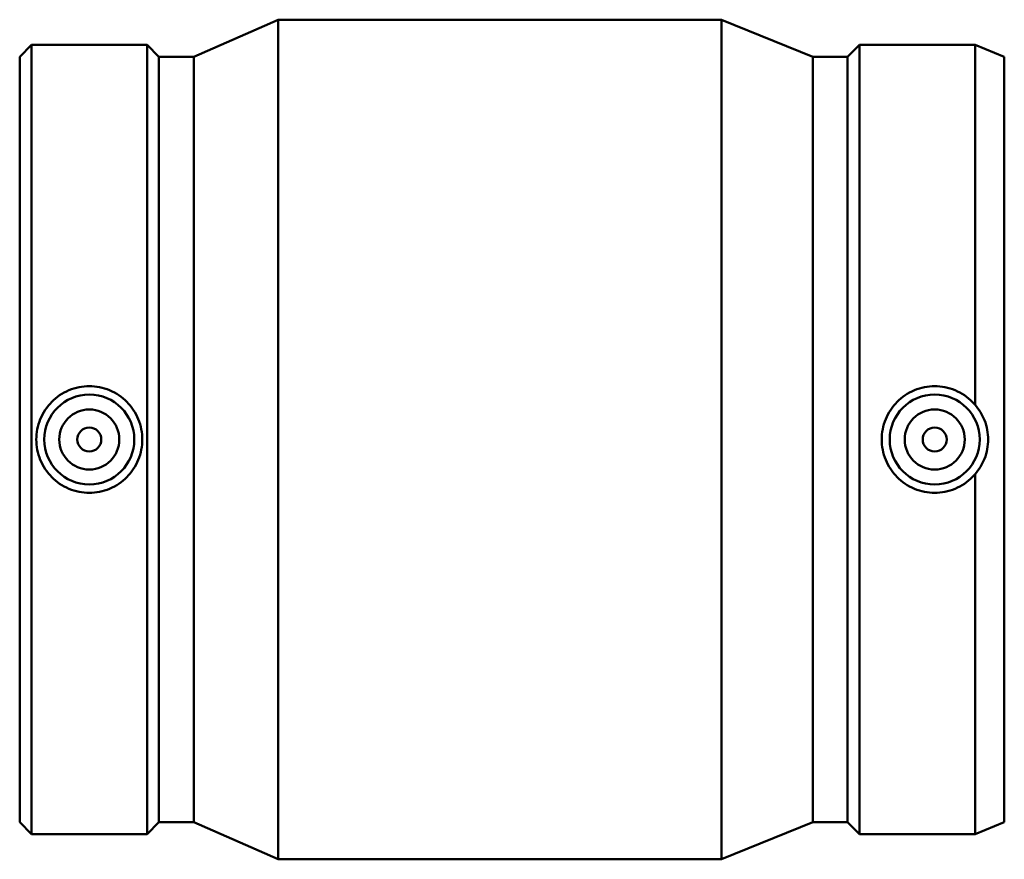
# Model space of a CAD drawing. Header units: inches. Extents: x -28 to 80, y -45 to 84.
# Tile 5 of 6: x 20.19 to 26.65, y 75.64 to 81.15. Entities that reach past the tile are written whole.
import ezdxf

# ---------------------------------------------------------------- set-up
doc = ezdxf.new("R2010")
doc.units = ezdxf.units.IN
doc.header["$MEASUREMENT"] = 0
doc.layers.add('Visible (ANSI)', color=7, linetype='Continuous', lineweight=50)

msp = doc.modelspace()

# ---------------------------------------------------------------- linework, layer by layer
at = {"layer": 'Visible (ANSI)'}
for p, q in [((21.3287, 80.9107), (21.8834, 81.1537)), ((21.8834, 75.6437), (21.8834, 81.1537)), ((21.8834, 81.1537), (24.7904, 81.1537)), ((24.7904, 75.6437), (24.7904, 81.1537)), ((25.3907, 80.9107), (24.7904, 81.1537)), ((20.1869, 80.9107), (20.2645, 80.9884)), ((20.2645, 75.809), (20.2645, 80.9884)), ((20.2645, 80.9884), (21.0227, 80.9884)), ((21.0227, 75.809), (21.0227, 80.9884)), ((21.1004, 80.9107), (21.0227, 80.9884)), ((25.6191, 80.9107), (25.6968, 80.9884)), ((25.6968, 75.809), (25.6968, 80.9884)), ((25.6968, 80.9884), (26.4549, 80.9884)), ((26.4549, 78.6255), (26.4549, 80.9884)), ((26.6469, 80.9107), (26.4549, 80.9884)), ((20.1869, 75.8867), (20.1869, 80.9107)), ((21.1004, 75.8867), (21.1004, 80.9107)), ((21.1004, 80.9107), (21.3287, 80.9107)), ((21.3287, 75.8867), (21.3287, 80.9107)), ((25.3907, 75.8867), (25.3907, 80.9107)), ((25.3907, 80.9107), (25.6191, 80.9107)), ((25.6191, 75.8867), (25.6191, 80.9107)), ((26.6469, 75.8867), (26.6469, 80.9107)), ((26.4549, 75.809), (26.4549, 78.1719)), ((20.1869, 75.8867), (20.2645, 75.809)), ((21.1004, 75.8867), (21.0227, 75.809)), ((21.1004, 75.8867), (21.3287, 75.8867)), ((21.3287, 75.8867), (21.8834, 75.6437)), ((25.3907, 75.8867), (24.7904, 75.6437)), ((25.3907, 75.8867), (25.6191, 75.8867)), ((25.6191, 75.8867), (25.6968, 75.809)), ((26.6469, 75.8867), (26.4549, 75.809)), ((20.2645, 75.809), (21.0227, 75.809)), ((25.6968, 75.809), (26.4549, 75.809)), ((21.8834, 75.6437), (24.7904, 75.6437))]:
    msp.add_line(p, q, dxfattribs=at)
for centre, radius in [((20.6436, 78.3987), 0.2953), ((26.1901, 78.3987), 0.2953), ((20.6436, 78.3987), 0.1969), ((26.1901, 78.3987), 0.1969), ((20.6436, 78.3987), 0.0787), ((26.1901, 78.3987), 0.0787)]:
    msp.add_circle(centre, radius, dxfattribs=at)
for points, knots in [([(20.6436, 78.7485), (20.6875, 78.7485), (20.7342, 78.7397), (20.8201, 78.7038), (20.8592, 78.6767), (20.9207, 78.6146), (20.9474, 78.5753), (20.9827, 78.4892), (20.9914, 78.4425), (20.9914, 78.3548), (20.9827, 78.3081), (20.9474, 78.2221), (20.9207, 78.1828), (20.8592, 78.1206), (20.8201, 78.0936), (20.7342, 78.0577), (20.6875, 78.0488), (20.5997, 78.0488), (20.553, 78.0577), (20.4671, 78.0936), (20.428, 78.1206), (20.3665, 78.1828), (20.3398, 78.2221), (20.3045, 78.3081), (20.2958, 78.3548), (20.2958, 78.4425), (20.3045, 78.4892), (20.3398, 78.5753), (20.3665, 78.6146), (20.428, 78.6767), (20.4671, 78.7038), (20.553, 78.7397), (20.5997, 78.7485), (20.6436, 78.7485)], [0, 0, 0, 0, 0.334431, 0.334431, 0.668863, 0.668863, 1.002831, 1.002831, 1.336799, 1.336799, 1.670766, 1.670766, 2.004734, 2.004734, 2.339166, 2.339166, 2.673597, 2.673597, 3.008029, 3.008029, 3.34246, 3.34246, 3.676428, 3.676428, 4.010396, 4.010396, 4.344363, 4.344363, 4.678331, 4.678331, 5.012763, 5.012763, 5.347194, 5.347194, 5.347194, 5.347194]), ([(26.4549, 78.1719), (26.449, 78.1648), (26.4428, 78.1581), (26.4057, 78.1206), (26.3666, 78.0936), (26.2807, 78.0577), (26.234, 78.0488), (26.1901, 78.0488), (26.1462, 78.0488), (26.0995, 78.0577), (26.0136, 78.0936), (25.9745, 78.1206), (25.913, 78.1828), (25.8863, 78.2221), (25.851, 78.3081), (25.8423, 78.3548), (25.8423, 78.4425), (25.851, 78.4892), (25.8863, 78.5753), (25.913, 78.6146), (25.9745, 78.6767), (26.0136, 78.7038), (26.0995, 78.7397), (26.1462, 78.7485), (26.234, 78.7485), (26.2807, 78.7397), (26.3666, 78.7038), (26.4057, 78.6767), (26.4428, 78.6392), (26.449, 78.6325), (26.4549, 78.6255)], [-0.737462, -0.737462, -0.737462, -0.737462, -0.668863, -0.668863, -0.334431, -0.334431, 0, 0, 0, 0.334431, 0.334431, 0.668863, 0.668863, 1.002831, 1.002831, 1.336799, 1.336799, 1.670766, 1.670766, 2.004734, 2.004734, 2.339166, 2.339166, 2.673597, 2.673597, 3.008029, 3.008029, 3.34246, 3.34246, 3.411059, 3.411059, 3.411059, 3.411059]), ([(26.4549, 78.6255), (26.4801, 78.5972), (26.502, 78.5624), (26.533, 78.4841), (26.5409, 78.44), (26.5409, 78.3573), (26.533, 78.3132), (26.502, 78.2349), (26.4801, 78.2002), (26.4549, 78.1719)], [3.513895, 3.513895, 3.513895, 3.513895, 3.805969, 3.805969, 4.120981, 4.120981, 4.435992, 4.435992, 4.728067, 4.728067, 4.728067, 4.728067])]:
    msp.add_open_spline(points, degree=3, knots=knots, dxfattribs=at)

doc.saveas('drawing.dxf')
